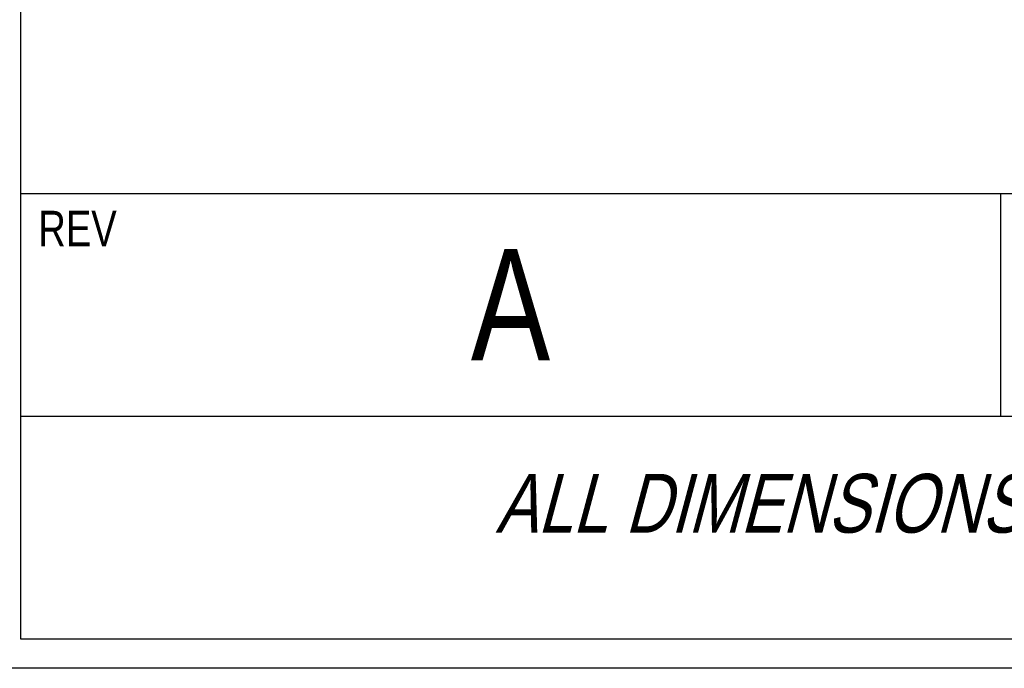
# Model space of a CAD drawing. Header units: inches. Extents: x 0 to 16, y 0 to 10.
# Tile 3 of 44: x 13.2 to 14.6, y 0 to 0.9. Entities that reach past the tile are written whole.
import ezdxf

# ---------------------------------------------------------------- set-up
doc = ezdxf.new("R2010")
doc.units = ezdxf.units.IN
doc.header["$LTSCALE"] = 0.935
doc.header["$MEASUREMENT"] = 0
doc.layers.get('0').update_dxf_attribs({"linetype": 'CONTINUOUS'})
doc.styles.get("Standard").update_dxf_attribs({"font": 'txt', "width": 0.8})

# ---------------------------------------------------------------- blocks, each defined once
blk = doc.blocks.new('*T18')
at = {"color": 2, "linetype": 'Continuous'}
for p, q in [((0, 0), (2.75, 0)), ((0, 0), (0, -1.875)), ((2.75, 0), (2.75, -1.875)), ((0, -0.75), (2.75, -0.75)), ((0, -1.25), (2.75, -1.25)), ((1.375, -1.25), (1.375, -1.5625)), ((0, -1.5625), (2.75, -1.5625)), ((0, -1.875), (2.75, -1.875))]:
    blk.add_line(p, q, dxfattribs=at)
at = {"color": 2, "linetype": 'Continuous', "attachment_point": 2, "line_spacing_factor": 0.9}
for s, insert, char_height, width in [('A-F Control Panel\\P ', (1.375, -0.8281), 0.15625, 4.25), ('A', (0.6875, -1.3281), 0.1562, 0.25), ('\\Q15.0;ALL DIMENSIONS ARE IN INCHES', (1.375, -1.6435), 0.0825, 3.696)]:
    blk.add_mtext(s, dxfattribs=dict(at, insert=insert, char_height=char_height, width=width))

msp = doc.modelspace()

# ---------------------------------------------------------------- linework, layer by layer
at = {"color": 7, "linetype": 'Continuous'}
msp.add_line((16, 0), (0, 0), dxfattribs=at)

# ---------------------------------------------------------------- block references
msp.add_blockref('*T18', (13.225, 1.9163))

# ---------------------------------------------------------------- texts
at = {"color": 2, "linetype": 'Continuous', "insert": (13.2499, 0.6419), "char_height": 0.05, "width": 0.12, "attachment_point": 1, "line_spacing_factor": 0.9}
msp.add_mtext('REV', dxfattribs=at)

doc.saveas('drawing.dxf')
